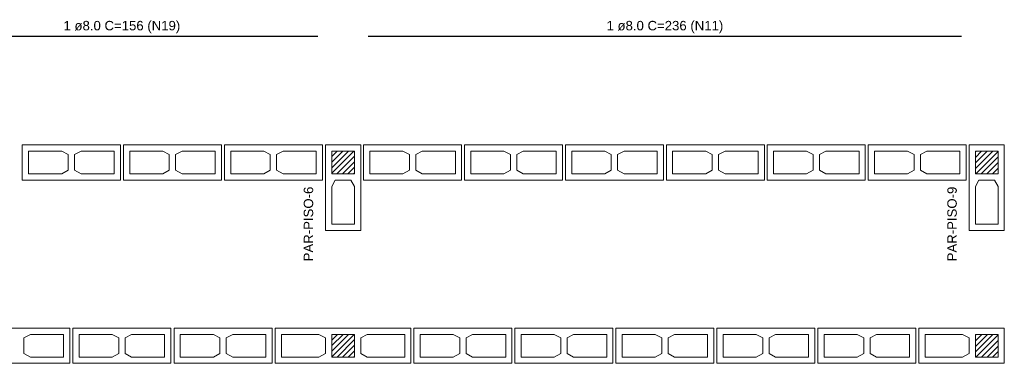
# Model space of a CAD drawing. Header units: millimetres. Extents: x 337 to 624, y -381 to -65.
# Tile 7 of 138: x 363 to 379, y -352 to -346. Entities that reach past the tile are written whole.
import ezdxf

# ---------------------------------------------------------------- set-up
doc = ezdxf.new("R2010")
doc.units = ezdxf.units.MM
doc.header["$MEASUREMENT"] = 0
for name, color, linetype, lineweight in [('Armadura', 7, 'Continuous', 30), ('Descrição da armadura', 7, 'Continuous', 5), ('PA-Graute', 8, 'Continuous', 0), ('PE-Contrafiamento L', 1, 'Continuous', 13), ('PE-Contrafiamento T', 1, 'Continuous', 5), ('PE-Inteiro', 7, 'Continuous', 5), ('PE-Paredes', 1, 'Continuous', 5)]:
    doc.layers.add(name, color=color, linetype=linetype, lineweight=lineweight)
doc.styles.add('Arial', font='arial.ttf')
pattern_1 = [(45, (353.053196, -441.438724), (-0.044194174, 0.044194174), [])]

msp = doc.modelspace()

# ---------------------------------------------------------------- hatches: boundary and pattern name
at = {"layer": 'PA-Graute', "linetype": 'Continuous'}
h = msp.add_hatch(dxfattribs=at)
h.set_pattern_fill('ANSI31', color=8, scale=0.5, style=0)
h.set_pattern_definition(pattern_1)
h.paths.add_polyline_path([(368.1862, -348.3553), (368.1862, -348.7153), (367.8262, -348.7153), (367.8262, -348.3553)])
h = msp.add_hatch(dxfattribs=at)
h.set_pattern_fill('ANSI31', color=8, scale=0.5, style=0)
h.set_pattern_definition(pattern_1)
h.paths.add_polyline_path([(368.1862, -348.3553), (368.1862, -348.7153), (367.8262, -348.7153), (367.8262, -348.3553)])
h = msp.add_hatch(dxfattribs=at)
h.set_pattern_fill('ANSI31', color=8, scale=0.5, style=0)
h.set_pattern_definition(pattern_1)
h.paths.add_polyline_path([(378.4266, -348.3553), (378.4266, -348.7153), (378.0666, -348.7153), (378.0666, -348.3553)])
h = msp.add_hatch(dxfattribs=at)
h.set_pattern_fill('ANSI31', color=8, scale=0.5, style=0)
h.set_pattern_definition(pattern_1)
h.paths.add_polyline_path([(367.8262, -351.2682), (368.1862, -351.2682), (368.1862, -351.6282), (367.8262, -351.6282)])
h = msp.add_hatch(dxfattribs=at)
h.set_pattern_fill('ANSI31', color=8, scale=0.5, style=0)
h.set_pattern_definition(pattern_1)
h.paths.add_polyline_path([(367.8262, -351.2682), (368.1862, -351.2682), (368.1862, -351.6282), (367.8262, -351.6282)])
h = msp.add_hatch(dxfattribs=at)
h.set_pattern_fill('ANSI31', color=8, scale=0.5, style=0)
h.set_pattern_definition(pattern_1)
h.paths.add_polyline_path([(378.4266, -351.6282), (378.0666, -351.6282), (378.0666, -351.2682), (378.4266, -351.2682)])

# ---------------------------------------------------------------- linework, layer by layer
at = {"layer": 'Armadura'}
for p, q in [((361.3662, -346.5303), (367.6062, -346.5303)), ((368.4062, -346.5303), (377.8466, -346.5303))]:
    msp.add_line(p, q, dxfattribs=at)
at = {"layer": 'PE-Contrafiamento L', "linetype": 'Continuous'}
for p, q in [((367.7262, -349.6153), (367.7262, -348.2553)), ((367.7262, -348.2553), (368.2862, -348.2553)), ((367.7262, -349.6153), (367.7262, -348.2553)), ((367.7262, -348.2553), (368.2862, -348.2553)), ((368.2862, -348.2553), (368.2862, -349.6153)), ((368.2862, -348.2553), (368.2862, -349.6153)), ((377.9666, -349.6153), (377.9666, -348.2553)), ((377.9666, -348.2553), (378.5266, -348.2553)), ((378.5266, -348.2553), (378.5266, -349.6153)), ((368.2862, -349.6153), (367.7262, -349.6153)), ((368.2862, -349.6153), (367.7262, -349.6153)), ((378.5266, -349.6153), (377.9666, -349.6153)), ((377.1666, -351.7282), (377.1666, -351.1682)), ((377.1666, -351.1682), (378.5266, -351.1682)), ((378.5266, -351.1682), (378.5266, -351.7282)), ((378.5266, -351.7282), (377.1666, -351.7282))]:
    msp.add_line(p, q, dxfattribs=at)
at = {"layer": 'PE-Contrafiamento L', "linetype": 'Continuous', "lineweight": 5}
for p, q in [((367.8262, -348.7153), (367.8262, -348.3553)), ((367.8262, -348.3553), (368.1862, -348.3553)), ((367.8262, -348.7153), (367.8262, -348.3553)), ((367.8262, -348.3553), (368.1862, -348.3553)), ((368.1862, -348.3553), (368.1862, -348.7153)), ((368.1862, -348.3553), (368.1862, -348.7153)), ((378.0666, -348.7153), (378.0666, -348.3553)), ((378.0666, -348.3553), (378.4266, -348.3553)), ((378.4266, -348.3553), (378.4266, -348.7153)), ((368.1862, -348.7153), (367.8262, -348.7153)), ((368.1862, -348.7153), (367.8262, -348.7153)), ((378.4266, -348.7153), (378.0666, -348.7153)), ((367.8262, -348.9193), (367.8822, -348.8153)), ((367.8262, -348.9193), (367.8822, -348.8153)), ((367.8822, -348.8153), (368.1302, -348.8153)), ((367.8822, -348.8153), (368.1302, -348.8153)), ((368.1302, -348.8153), (368.1862, -348.9193)), ((368.1302, -348.8153), (368.1862, -348.9193)), ((378.0666, -348.9193), (378.1226, -348.8153)), ((378.1226, -348.8153), (378.3706, -348.8153)), ((378.3706, -348.8153), (378.4266, -348.9193)), ((367.8262, -349.5153), (367.8262, -348.9193)), ((367.8262, -349.5153), (367.8262, -348.9193)), ((368.1862, -348.9193), (368.1862, -349.5153)), ((368.1862, -348.9193), (368.1862, -349.5153)), ((378.0666, -349.5153), (378.0666, -348.9193)), ((378.4266, -348.9193), (378.4266, -349.5153)), ((368.1862, -349.5153), (367.8262, -349.5153)), ((368.1862, -349.5153), (367.8262, -349.5153)), ((378.4266, -349.5153), (378.0666, -349.5153)), ((377.2666, -351.6282), (377.2666, -351.2682)), ((377.2666, -351.2682), (377.8626, -351.2682)), ((377.8626, -351.2682), (377.9666, -351.3242)), ((377.9666, -351.3242), (377.9666, -351.5722)), ((378.0666, -351.6282), (378.0666, -351.2682)), ((378.0666, -351.2682), (378.4266, -351.2682)), ((378.4266, -351.2682), (378.4266, -351.6282)), ((377.8626, -351.6282), (377.2666, -351.6282)), ((377.9666, -351.5722), (377.8626, -351.6282)), ((378.4266, -351.6282), (378.0666, -351.6282))]:
    msp.add_line(p, q, dxfattribs=at)
at = {"layer": 'PE-Contrafiamento T', "linetype": 'Continuous'}
for p, q in [((366.9262, -351.1682), (369.0862, -351.1682)), ((366.9262, -351.7282), (366.9262, -351.1682)), ((366.9262, -351.1682), (369.0862, -351.1682)), ((366.9262, -351.7282), (366.9262, -351.1682)), ((369.0862, -351.1682), (369.0862, -351.7282)), ((369.0862, -351.1682), (369.0862, -351.7282)), ((369.0862, -351.7282), (366.9262, -351.7282)), ((369.0862, -351.7282), (366.9262, -351.7282))]:
    msp.add_line(p, q, dxfattribs=at)
at = {"layer": 'PE-Contrafiamento T', "linetype": 'Continuous', "lineweight": 5}
for p, q in [((367.0262, -351.2682), (367.6222, -351.2682)), ((367.0262, -351.6282), (367.0262, -351.2682)), ((367.0262, -351.2682), (367.6222, -351.2682)), ((367.0262, -351.6282), (367.0262, -351.2682)), ((367.6222, -351.2682), (367.7262, -351.3242)), ((367.6222, -351.2682), (367.7262, -351.3242)), ((367.7262, -351.3242), (367.7262, -351.5722)), ((367.7262, -351.3242), (367.7262, -351.5722)), ((367.8262, -351.2682), (368.1862, -351.2682)), ((367.8262, -351.6282), (367.8262, -351.2682)), ((367.8262, -351.2682), (368.1862, -351.2682)), ((367.8262, -351.6282), (367.8262, -351.2682)), ((368.1862, -351.2682), (368.1862, -351.6282)), ((368.1862, -351.2682), (368.1862, -351.6282)), ((368.2862, -351.3242), (368.3902, -351.2682)), ((368.2862, -351.3242), (368.3902, -351.2682)), ((368.2862, -351.5722), (368.2862, -351.3242)), ((368.2862, -351.5722), (368.2862, -351.3242)), ((368.3902, -351.2682), (368.9862, -351.2682)), ((368.3902, -351.2682), (368.9862, -351.2682)), ((368.9862, -351.2682), (368.9862, -351.6282)), ((368.9862, -351.2682), (368.9862, -351.6282)), ((367.6222, -351.6282), (367.0262, -351.6282)), ((367.6222, -351.6282), (367.0262, -351.6282)), ((367.7262, -351.5722), (367.6222, -351.6282)), ((367.7262, -351.5722), (367.6222, -351.6282)), ((368.1862, -351.6282), (367.8262, -351.6282)), ((368.1862, -351.6282), (367.8262, -351.6282)), ((368.3902, -351.6282), (368.2862, -351.5722)), ((368.3902, -351.6282), (368.2862, -351.5722)), ((368.9862, -351.6282), (368.3902, -351.6282)), ((368.9862, -351.6282), (368.3902, -351.6282))]:
    msp.add_line(p, q, dxfattribs=at)
at = {"layer": 'PE-Inteiro', "linetype": 'Continuous'}
for p, q in [((362.9022, -348.2553), (364.4622, -348.2553)), ((362.9022, -348.8153), (362.9022, -348.2553)), ((364.4622, -348.2553), (364.4622, -348.8153)), ((364.5102, -348.2553), (366.0702, -348.2553)), ((364.5102, -348.8153), (364.5102, -348.2553)), ((366.0702, -348.2553), (366.0702, -348.8153)), ((366.1182, -348.2553), (367.6782, -348.2553)), ((366.1182, -348.8153), (366.1182, -348.2553)), ((367.6782, -348.2553), (367.6782, -348.8153)), ((368.332, -348.2553), (369.892, -348.2553)), ((368.332, -348.8153), (368.332, -348.2553)), ((369.892, -348.2553), (369.892, -348.8153)), ((369.9378, -348.2553), (371.4978, -348.2553)), ((369.9378, -348.8153), (369.9378, -348.2553)), ((371.4978, -348.2553), (371.4978, -348.8153)), ((371.5435, -348.2553), (373.1035, -348.2553)), ((371.5435, -348.8153), (371.5435, -348.2553)), ((373.1035, -348.2553), (373.1035, -348.8153)), ((373.1493, -348.2553), (374.7093, -348.2553)), ((373.1493, -348.8153), (373.1493, -348.2553)), ((374.7093, -348.2553), (374.7093, -348.8153)), ((374.7551, -348.2553), (376.3151, -348.2553)), ((374.7551, -348.8153), (374.7551, -348.2553)), ((376.3151, -348.2553), (376.3151, -348.8153)), ((376.3609, -348.2553), (377.9209, -348.2553)), ((376.3609, -348.8153), (376.3609, -348.2553)), ((377.9209, -348.2553), (377.9209, -348.8153)), ((364.4622, -348.8153), (362.9022, -348.8153)), ((366.0702, -348.8153), (364.5102, -348.8153)), ((367.6782, -348.8153), (366.1182, -348.8153)), ((369.892, -348.8153), (368.332, -348.8153)), ((371.4978, -348.8153), (369.9378, -348.8153)), ((373.1035, -348.8153), (371.5435, -348.8153)), ((374.7093, -348.8153), (373.1493, -348.8153)), ((376.3151, -348.8153), (374.7551, -348.8153)), ((377.9209, -348.8153), (376.3609, -348.8153)), ((362.0962, -351.1682), (363.6562, -351.1682)), ((363.6562, -351.1682), (363.6562, -351.7282)), ((363.7062, -351.1682), (365.2662, -351.1682)), ((363.7062, -351.7282), (363.7062, -351.1682)), ((365.2662, -351.1682), (365.2662, -351.7282)), ((365.3162, -351.1682), (366.8762, -351.1682)), ((365.3162, -351.7282), (365.3162, -351.1682)), ((366.8762, -351.1682), (366.8762, -351.7282)), ((369.133, -351.1682), (370.693, -351.1682)), ((369.133, -351.7282), (369.133, -351.1682)), ((370.693, -351.1682), (370.693, -351.7282)), ((370.7397, -351.1682), (372.2997, -351.1682)), ((370.7397, -351.7282), (370.7397, -351.1682)), ((372.2997, -351.1682), (372.2997, -351.7282)), ((372.3464, -351.1682), (373.9064, -351.1682)), ((372.3464, -351.7282), (372.3464, -351.1682)), ((373.9064, -351.1682), (373.9064, -351.7282)), ((373.9532, -351.1682), (375.5132, -351.1682)), ((373.9532, -351.7282), (373.9532, -351.1682)), ((375.5132, -351.1682), (375.5132, -351.7282)), ((375.5599, -351.1682), (377.1199, -351.1682)), ((375.5599, -351.7282), (375.5599, -351.1682)), ((377.1199, -351.1682), (377.1199, -351.7282)), ((363.6562, -351.7282), (362.0962, -351.7282)), ((365.2662, -351.7282), (363.7062, -351.7282)), ((366.8762, -351.7282), (365.3162, -351.7282)), ((370.693, -351.7282), (369.133, -351.7282)), ((372.2997, -351.7282), (370.7397, -351.7282)), ((373.9064, -351.7282), (372.3464, -351.7282)), ((375.5132, -351.7282), (373.9532, -351.7282)), ((377.1199, -351.7282), (375.5599, -351.7282))]:
    msp.add_line(p, q, dxfattribs=at)
at = {"layer": 'PE-Inteiro', "linetype": 'Continuous', "lineweight": 5}
for p, q in [((363.0022, -348.3553), (363.5282, -348.3553)), ((363.0022, -348.7153), (363.0022, -348.3553)), ((363.5282, -348.3553), (363.6322, -348.4113)), ((363.6322, -348.4113), (363.6322, -348.6593)), ((363.7322, -348.4113), (363.8362, -348.3553)), ((363.7322, -348.6593), (363.7322, -348.4113)), ((363.8362, -348.3553), (364.3622, -348.3553)), ((364.3622, -348.3553), (364.3622, -348.7153)), ((364.6102, -348.3553), (365.1362, -348.3553)), ((364.6102, -348.7153), (364.6102, -348.3553)), ((365.1362, -348.3553), (365.2402, -348.4113)), ((365.2402, -348.4113), (365.2402, -348.6593)), ((365.3402, -348.4113), (365.4442, -348.3553)), ((365.3402, -348.6593), (365.3402, -348.4113)), ((365.4442, -348.3553), (365.9702, -348.3553)), ((365.9702, -348.3553), (365.9702, -348.7153)), ((366.2182, -348.3553), (366.7442, -348.3553)), ((366.2182, -348.7153), (366.2182, -348.3553)), ((366.7442, -348.3553), (366.8482, -348.4113)), ((366.8482, -348.4113), (366.8482, -348.6593)), ((366.9482, -348.4113), (367.0522, -348.3553)), ((366.9482, -348.6593), (366.9482, -348.4113)), ((367.0522, -348.3553), (367.5782, -348.3553)), ((367.5782, -348.3553), (367.5782, -348.7153)), ((368.432, -348.3553), (368.958, -348.3553)), ((368.432, -348.7153), (368.432, -348.3553)), ((368.958, -348.3553), (369.062, -348.4113)), ((369.062, -348.4113), (369.062, -348.6593)), ((369.162, -348.4113), (369.266, -348.3553)), ((369.162, -348.6593), (369.162, -348.4113)), ((369.266, -348.3553), (369.792, -348.3553)), ((369.792, -348.3553), (369.792, -348.7153)), ((370.0378, -348.3553), (370.5638, -348.3553)), ((370.0378, -348.7153), (370.0378, -348.3553)), ((370.5638, -348.3553), (370.6678, -348.4113)), ((370.6678, -348.4113), (370.6678, -348.6593)), ((370.7678, -348.4113), (370.8718, -348.3553)), ((370.7678, -348.6593), (370.7678, -348.4113)), ((370.8718, -348.3553), (371.3978, -348.3553)), ((371.3978, -348.3553), (371.3978, -348.7153)), ((371.6435, -348.3553), (372.1695, -348.3553)), ((371.6435, -348.7153), (371.6435, -348.3553)), ((372.1695, -348.3553), (372.2735, -348.4113)), ((372.2735, -348.4113), (372.2735, -348.6593)), ((372.3735, -348.4113), (372.4775, -348.3553)), ((372.3735, -348.6593), (372.3735, -348.4113)), ((372.4775, -348.3553), (373.0035, -348.3553)), ((373.0035, -348.3553), (373.0035, -348.7153)), ((373.2493, -348.3553), (373.7753, -348.3553)), ((373.2493, -348.7153), (373.2493, -348.3553)), ((373.7753, -348.3553), (373.8793, -348.4113)), ((373.8793, -348.4113), (373.8793, -348.6593)), ((373.9793, -348.4113), (374.0833, -348.3553)), ((373.9793, -348.6593), (373.9793, -348.4113)), ((374.0833, -348.3553), (374.6093, -348.3553)), ((374.6093, -348.3553), (374.6093, -348.7153)), ((374.8551, -348.3553), (375.3811, -348.3553)), ((374.8551, -348.7153), (374.8551, -348.3553)), ((375.3811, -348.3553), (375.4851, -348.4113)), ((375.4851, -348.4113), (375.4851, -348.6593)), ((375.5851, -348.4113), (375.6891, -348.3553)), ((375.5851, -348.6593), (375.5851, -348.4113)), ((375.6891, -348.3553), (376.2151, -348.3553)), ((376.2151, -348.3553), (376.2151, -348.7153)), ((376.4609, -348.3553), (376.9869, -348.3553)), ((376.4609, -348.7153), (376.4609, -348.3553)), ((376.9869, -348.3553), (377.0909, -348.4113)), ((377.0909, -348.4113), (377.0909, -348.6593)), ((377.1909, -348.4113), (377.2949, -348.3553)), ((377.1909, -348.6593), (377.1909, -348.4113)), ((377.2949, -348.3553), (377.8209, -348.3553)), ((377.8209, -348.3553), (377.8209, -348.7153)), ((363.5282, -348.7153), (363.0022, -348.7153)), ((363.6322, -348.6593), (363.5282, -348.7153)), ((363.8362, -348.7153), (363.7322, -348.6593)), ((364.3622, -348.7153), (363.8362, -348.7153)), ((365.1362, -348.7153), (364.6102, -348.7153)), ((365.2402, -348.6593), (365.1362, -348.7153)), ((365.4442, -348.7153), (365.3402, -348.6593)), ((365.9702, -348.7153), (365.4442, -348.7153)), ((366.7442, -348.7153), (366.2182, -348.7153)), ((366.8482, -348.6593), (366.7442, -348.7153)), ((367.0522, -348.7153), (366.9482, -348.6593)), ((367.5782, -348.7153), (367.0522, -348.7153)), ((368.958, -348.7153), (368.432, -348.7153)), ((369.062, -348.6593), (368.958, -348.7153)), ((369.266, -348.7153), (369.162, -348.6593)), ((369.792, -348.7153), (369.266, -348.7153)), ((370.5638, -348.7153), (370.0378, -348.7153)), ((370.6678, -348.6593), (370.5638, -348.7153)), ((370.8718, -348.7153), (370.7678, -348.6593)), ((371.3978, -348.7153), (370.8718, -348.7153)), ((372.1695, -348.7153), (371.6435, -348.7153)), ((372.2735, -348.6593), (372.1695, -348.7153)), ((372.4775, -348.7153), (372.3735, -348.6593)), ((373.0035, -348.7153), (372.4775, -348.7153)), ((373.7753, -348.7153), (373.2493, -348.7153)), ((373.8793, -348.6593), (373.7753, -348.7153)), ((374.0833, -348.7153), (373.9793, -348.6593)), ((374.6093, -348.7153), (374.0833, -348.7153)), ((375.3811, -348.7153), (374.8551, -348.7153)), ((375.4851, -348.6593), (375.3811, -348.7153)), ((375.6891, -348.7153), (375.5851, -348.6593)), ((376.2151, -348.7153), (375.6891, -348.7153)), ((376.9869, -348.7153), (376.4609, -348.7153)), ((377.0909, -348.6593), (376.9869, -348.7153)), ((377.2949, -348.7153), (377.1909, -348.6593)), ((377.8209, -348.7153), (377.2949, -348.7153)), ((362.9262, -351.3242), (363.0302, -351.2682)), ((362.9262, -351.5722), (362.9262, -351.3242)), ((363.0302, -351.2682), (363.5562, -351.2682)), ((363.5562, -351.2682), (363.5562, -351.6282)), ((363.8062, -351.2682), (364.3322, -351.2682)), ((363.8062, -351.6282), (363.8062, -351.2682)), ((364.3322, -351.2682), (364.4362, -351.3242)), ((364.4362, -351.3242), (364.4362, -351.5722)), ((364.5362, -351.3242), (364.6402, -351.2682)), ((364.5362, -351.5722), (364.5362, -351.3242)), ((364.6402, -351.2682), (365.1662, -351.2682)), ((365.1662, -351.2682), (365.1662, -351.6282)), ((365.4162, -351.2682), (365.9422, -351.2682)), ((365.4162, -351.6282), (365.4162, -351.2682)), ((365.9422, -351.2682), (366.0462, -351.3242)), ((366.0462, -351.3242), (366.0462, -351.5722)), ((366.1462, -351.3242), (366.2502, -351.2682)), ((366.1462, -351.5722), (366.1462, -351.3242)), ((366.2502, -351.2682), (366.7762, -351.2682)), ((366.7762, -351.2682), (366.7762, -351.6282)), ((369.233, -351.2682), (369.759, -351.2682)), ((369.233, -351.6282), (369.233, -351.2682)), ((369.759, -351.2682), (369.863, -351.3242)), ((369.863, -351.3242), (369.863, -351.5722)), ((369.963, -351.3242), (370.067, -351.2682)), ((369.963, -351.5722), (369.963, -351.3242)), ((370.067, -351.2682), (370.593, -351.2682)), ((370.593, -351.2682), (370.593, -351.6282)), ((370.8397, -351.2682), (371.3657, -351.2682)), ((370.8397, -351.6282), (370.8397, -351.2682)), ((371.3657, -351.2682), (371.4697, -351.3242)), ((371.4697, -351.3242), (371.4697, -351.5722)), ((371.5697, -351.3242), (371.6737, -351.2682)), ((371.5697, -351.5722), (371.5697, -351.3242)), ((371.6737, -351.2682), (372.1997, -351.2682)), ((372.1997, -351.2682), (372.1997, -351.6282)), ((372.4464, -351.2682), (372.9724, -351.2682)), ((372.4464, -351.6282), (372.4464, -351.2682)), ((372.9724, -351.2682), (373.0764, -351.3242)), ((373.0764, -351.3242), (373.0764, -351.5722)), ((373.1764, -351.3242), (373.2804, -351.2682)), ((373.1764, -351.5722), (373.1764, -351.3242)), ((373.2804, -351.2682), (373.8064, -351.2682)), ((373.8064, -351.2682), (373.8064, -351.6282)), ((374.0532, -351.2682), (374.5792, -351.2682)), ((374.0532, -351.6282), (374.0532, -351.2682)), ((374.5792, -351.2682), (374.6832, -351.3242)), ((374.6832, -351.3242), (374.6832, -351.5722)), ((374.7832, -351.3242), (374.8872, -351.2682)), ((374.7832, -351.5722), (374.7832, -351.3242)), ((374.8872, -351.2682), (375.4132, -351.2682)), ((375.4132, -351.2682), (375.4132, -351.6282)), ((375.6599, -351.2682), (376.1859, -351.2682)), ((375.6599, -351.6282), (375.6599, -351.2682)), ((376.1859, -351.2682), (376.2899, -351.3242)), ((376.2899, -351.3242), (376.2899, -351.5722)), ((376.3899, -351.3242), (376.4939, -351.2682)), ((376.3899, -351.5722), (376.3899, -351.3242)), ((376.4939, -351.2682), (377.0199, -351.2682)), ((377.0199, -351.2682), (377.0199, -351.6282)), ((363.0302, -351.6282), (362.9262, -351.5722)), ((363.5562, -351.6282), (363.0302, -351.6282)), ((364.3322, -351.6282), (363.8062, -351.6282)), ((364.4362, -351.5722), (364.3322, -351.6282)), ((364.6402, -351.6282), (364.5362, -351.5722)), ((365.1662, -351.6282), (364.6402, -351.6282)), ((365.9422, -351.6282), (365.4162, -351.6282)), ((366.0462, -351.5722), (365.9422, -351.6282)), ((366.2502, -351.6282), (366.1462, -351.5722)), ((366.7762, -351.6282), (366.2502, -351.6282)), ((369.759, -351.6282), (369.233, -351.6282)), ((369.863, -351.5722), (369.759, -351.6282)), ((370.067, -351.6282), (369.963, -351.5722)), ((370.593, -351.6282), (370.067, -351.6282)), ((371.3657, -351.6282), (370.8397, -351.6282)), ((371.4697, -351.5722), (371.3657, -351.6282)), ((371.6737, -351.6282), (371.5697, -351.5722)), ((372.1997, -351.6282), (371.6737, -351.6282)), ((372.9724, -351.6282), (372.4464, -351.6282)), ((373.0764, -351.5722), (372.9724, -351.6282)), ((373.2804, -351.6282), (373.1764, -351.5722)), ((373.8064, -351.6282), (373.2804, -351.6282)), ((374.5792, -351.6282), (374.0532, -351.6282)), ((374.6832, -351.5722), (374.5792, -351.6282)), ((374.8872, -351.6282), (374.7832, -351.5722)), ((375.4132, -351.6282), (374.8872, -351.6282)), ((376.1859, -351.6282), (375.6599, -351.6282)), ((376.2899, -351.5722), (376.1859, -351.6282)), ((376.4939, -351.6282), (376.3899, -351.5722)), ((377.0199, -351.6282), (376.4939, -351.6282))]:
    msp.add_line(p, q, dxfattribs=at)

# ---------------------------------------------------------------- texts
at = {"layer": 'Descrição da armadura', "char_height": 0.15, "width": 3.714787, "attachment_point": 8, "line_spacing_factor": 0.9, "style": 'Arial'}
for s, insert in [('1 ø8.0 C=156 (N19)', (364.4862, -346.4803)), ('1 ø8.0 C=236 (N11)', (373.1264, -346.4803))]:
    msp.add_mtext(s, dxfattribs=dict(at, insert=insert))
at = {"layer": 'PE-Paredes', "char_height": 0.15, "width": 2.415762, "attachment_point": 9, "rotation": 90.00021, "line_spacing_factor": 0.9, "style": 'Arial'}
for s, insert in [('PAR-PISO-6', (367.5317, -348.9203)), ('PAR-PISO-9', (377.7721, -348.9203))]:
    msp.add_mtext(s, dxfattribs=dict(at, insert=insert))

doc.saveas('drawing.dxf')
